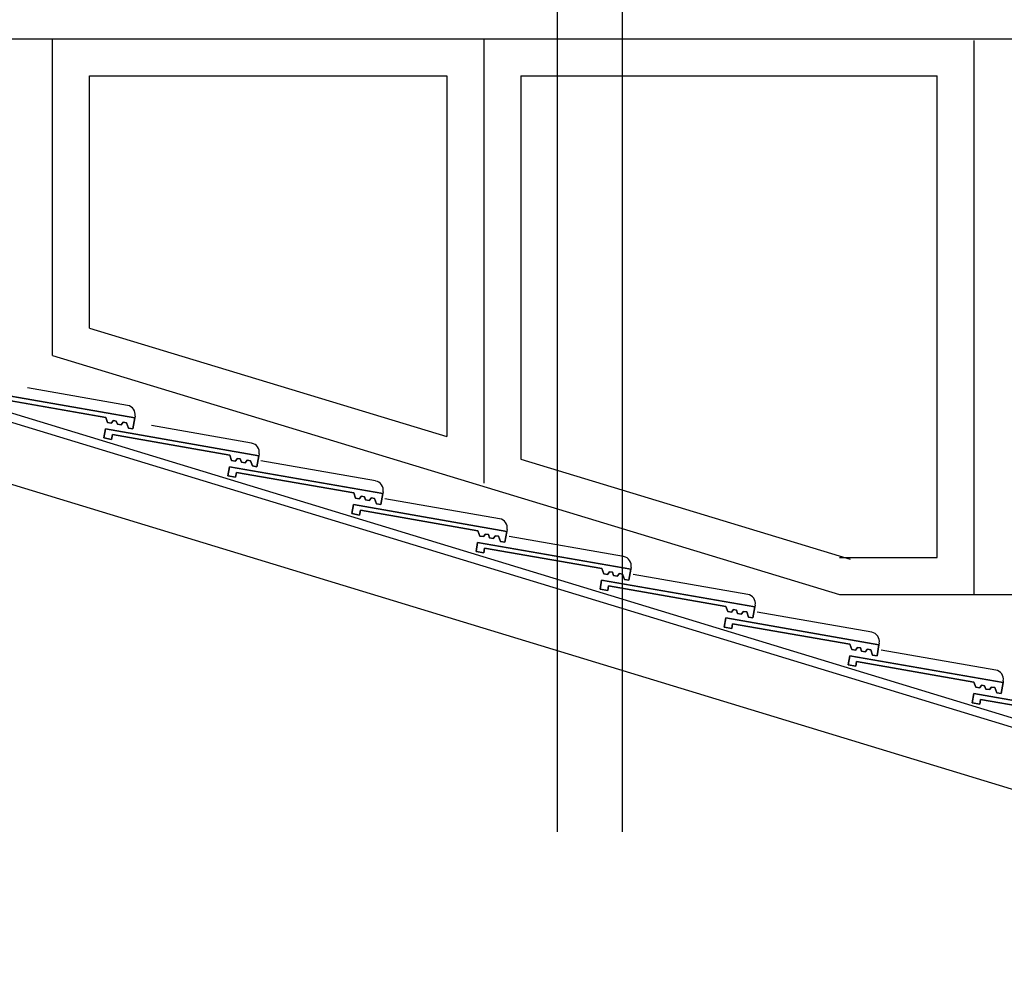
# Model space of a CAD drawing. Header units: millimetres. Extents: x 716 to 905, y 893 to 977.
# Tile 11 of 43: x 750.29 to 752.95, y 963.34 to 965.92. Entities that reach past the tile are written whole.
import ezdxf

# ---------------------------------------------------------------- set-up
doc = ezdxf.new("R2010")
doc.units = ezdxf.units.MM
doc.header["$MEASUREMENT"] = 0
doc.layers.add('$AUDIT-BAD-LAYER', color=7, linetype='Continuous')
doc.layers.add('HTSV_P1_BEMA_KONS_X04', color=7, linetype='Continuous')
doc.layers.add('HTSV_MT_MASH_GEBL_A01', color=122, linetype='Continuous', lineweight=18)
doc.styles.add('HTSV_KONS_BEMASS', font='romans.shx', dxfattribs={"width": 0.7, "bigfont": 'htsv_01.shx'})
doc.dimstyles.new('HTSV_KONS_04', dxfattribs={"dimtxt": 0.25, "dimasz": 0.18, "dimexe": 0.252, "dimexo": 0.0625, "dimgap": 0.1, "dimtad": 1, "dimdec": 3, "dimzin": 4, "dimdsep": 46, "dimtxsty": 'HTSV_KONS_BEMASS', "dimblk": 'ARCHTICK', "dimcen": 0.09, "dimdle": 0.252, "dimclrd": 7, "dimclre": 7, "dimclrt": 7, "dimadec": 0, "dimazin": 0, "dimtfac": 1, "dimtdec": 4, "dimtix": 1, "dimtmove": 2, "dimatfit": 3, "dimfxl": 0, "dimtvp": 1, "dimtolj": 1, "dimtzin": 0, "dimarcsym": 0})

# ---------------------------------------------------------------- blocks, each defined once
blk = doc.blocks.new('_ArchTick')
at = {"layer": 'HTSV_MT_MASH_GEBL_A01', "color": 0, "const_width": 0.15}
blk.add_lwpolyline([(-0.5, -0.5), (0.5, 0.5)], dxfattribs=at)
blk = doc.blocks.new('*D27')
at = {"layer": 'Defpoints', "color": 0}
for p in [(746.426, 974), (746.426, 960.2105), (753.926, 960.2105)]:
    blk.add_point(p, dxfattribs=at)
at = {"layer": 'HTSV_P1_BEMA_KONS_X04', "color": 7, "lineweight": -2}
for p, q in [((746.426, 961.2185), (746.426, 974.252)), ((753.926, 961.2185), (753.926, 974.252)), ((754.178, 974), (746.174, 974))]:
    blk.add_line(p, q, dxfattribs=at)
at = {"layer": 'HTSV_P1_BEMA_KONS_X04', "color": 7, "lineweight": -2, "xscale": 0.18, "yscale": 0.18, "zscale": 0.18, "rotation": 180}
blk.add_blockref('_ArchTick', (746.426, 974), dxfattribs=at)
at = {"layer": 'HTSV_P1_BEMA_KONS_X04', "color": 7, "lineweight": -2, "xscale": 0.18, "yscale": 0.18, "zscale": 0.18}
blk.add_blockref('_ArchTick', (753.926, 974), dxfattribs=at)
at = {"layer": 'HTSV_P1_BEMA_KONS_X04', "color": 7, "insert": (750.176, 974.225), "char_height": 0.25, "attachment_point": 5, "style": 'HTSV_KONS_BEMASS'}
blk.add_mtext('\\A1;7.500', dxfattribs=at)
blk = doc.blocks.new('*D57')
at = {"layer": 'Defpoints', "color": 0}
for p in [(751.741, 973), (747.751, 963.0505), (751.741, 963.0505)]:
    blk.add_point(p, dxfattribs=at)
at = {"layer": 'HTSV_P1_BEMA_KONS_X04', "color": 7, "lineweight": -2}
for p, q in [((747.751, 963.7305), (747.751, 973.252)), ((751.741, 963.7305), (751.741, 973.252)), ((747.499, 973), (751.993, 973))]:
    blk.add_line(p, q, dxfattribs=at)
at = {"layer": 'HTSV_P1_BEMA_KONS_X04', "color": 7, "lineweight": -2, "xscale": 0.18, "yscale": 0.18, "zscale": 0.18, "rotation": 180}
blk.add_blockref('_ArchTick', (747.751, 973), dxfattribs=at)
at = {"layer": 'HTSV_P1_BEMA_KONS_X04', "color": 7, "lineweight": -2, "xscale": 0.18, "yscale": 0.18, "zscale": 0.18}
blk.add_blockref('_ArchTick', (751.741, 973), dxfattribs=at)
at = {"layer": 'HTSV_P1_BEMA_KONS_X04', "color": 7, "insert": (749.746, 973.225), "char_height": 0.25, "attachment_point": 5, "style": 'HTSV_KONS_BEMASS'}
blk.add_mtext('\\A1;3.990', dxfattribs=at)
blk = doc.blocks.new('*D58')
at = {"layer": 'Defpoints', "color": 0}
for p in [(751.916, 973), (751.741, 963.0505), (751.916, 963.0505)]:
    blk.add_point(p, dxfattribs=at)
at = {"layer": 'HTSV_P1_BEMA_KONS_X04', "color": 7, "lineweight": -2}
for p, q in [((751.741, 963.7305), (751.741, 973.252)), ((751.916, 963.7305), (751.916, 973.252)), ((751.741, 973), (751.561, 973)), ((751.741, 973), (751.916, 973)), ((751.916, 973), (752.096, 973))]:
    blk.add_line(p, q, dxfattribs=at)
at = {"layer": 'HTSV_P1_BEMA_KONS_X04', "color": 7, "lineweight": -2, "xscale": 0.18, "yscale": 0.18, "zscale": 0.18}
blk.add_blockref('_ArchTick', (751.741, 973), dxfattribs=at)
at = {"layer": 'HTSV_P1_BEMA_KONS_X04', "color": 7, "lineweight": -2, "xscale": 0.18, "yscale": 0.18, "zscale": 0.18, "rotation": 180}
blk.add_blockref('_ArchTick', (751.916, 973), dxfattribs=at)
at = {"layer": 'HTSV_P1_BEMA_KONS_X04', "color": 7, "insert": (751.8285, 973.225), "char_height": 0.25, "attachment_point": 5, "style": 'HTSV_KONS_BEMASS'}
blk.add_mtext('\\A1;.175', dxfattribs=at)
blk = doc.blocks.new('*D59')
at = {"layer": 'Defpoints', "color": 0}
for p in [(753.926, 973), (751.916, 963.0505), (753.926, 963.0505)]:
    blk.add_point(p, dxfattribs=at)
at = {"layer": 'HTSV_P1_BEMA_KONS_X04', "color": 7, "lineweight": -2}
for p, q in [((751.916, 963.7305), (751.916, 973.252)), ((753.926, 963.7305), (753.926, 973.252)), ((751.664, 973), (754.178, 973))]:
    blk.add_line(p, q, dxfattribs=at)
at = {"layer": 'HTSV_P1_BEMA_KONS_X04', "color": 7, "lineweight": -2, "xscale": 0.18, "yscale": 0.18, "zscale": 0.18, "rotation": 180}
blk.add_blockref('_ArchTick', (751.916, 973), dxfattribs=at)
at = {"layer": 'HTSV_P1_BEMA_KONS_X04', "color": 7, "lineweight": -2, "xscale": 0.18, "yscale": 0.18, "zscale": 0.18}
blk.add_blockref('_ArchTick', (753.926, 973), dxfattribs=at)
at = {"layer": 'HTSV_P1_BEMA_KONS_X04', "color": 7, "insert": (752.921, 973.225), "char_height": 0.25, "attachment_point": 5, "style": 'HTSV_KONS_BEMASS'}
blk.add_mtext('\\A1;2.010', dxfattribs=at)

msp = doc.modelspace()

# ---------------------------------------------------------------- linework, layer by layer
at = {"layer": '$AUDIT-BAD-LAYER'}
for p, q in [((750.176, 965.8705), (754.528, 965.8705)), ((750.176, 965.8705), (754.528, 965.8705)), ((750.3772, 965.0157), (750.3772, 965.8705)), ((750.3772, 965.0157), (750.3772, 965.8705)), ((751.5416, 965.8705), (751.5416, 964.671)), ((751.5416, 965.8705), (751.5416, 964.671)), ((752.8657, 964.3705), (752.8657, 965.8658)), ((752.8657, 964.3705), (752.8657, 965.8658)), ((750.4772, 965.7705), (751.4416, 965.7705)), ((750.4772, 965.0899), (750.4772, 965.7705)), ((750.4772, 965.7705), (751.4416, 965.7705)), ((750.4772, 965.0899), (750.4772, 965.7705)), ((751.4416, 965.7705), (751.4416, 964.797)), ((751.4416, 965.7705), (751.4416, 964.797)), ((751.6416, 965.7705), (751.6416, 964.7362)), ((751.6416, 965.7705), (752.7657, 965.7705)), ((751.6416, 965.7705), (751.6416, 964.7362)), ((751.6416, 965.7705), (752.7657, 965.7705)), ((752.7657, 964.4705), (752.7657, 965.7705)), ((752.7657, 964.4705), (752.7657, 965.7705)), ((750.4772, 965.0899), (751.4416, 964.797)), ((750.4772, 965.0899), (751.4416, 964.797)), ((750.3772, 965.0157), (752.5015, 964.3705)), ((750.3772, 965.0157), (752.5015, 964.3705)), ((750.5995, 964.8473), (750.1858, 964.9197)), ((750.1858, 964.9197), (750.5995, 964.8473)), ((750.5995, 964.8473), (750.1858, 964.9197)), ((750.1858, 964.9197), (750.5995, 964.8473)), ((750.5801, 964.8811), (750.31, 964.9284)), ((750.5801, 964.8811), (750.31, 964.9284)), ((754.535, 963.5592), (750.176, 964.8879)), ((754.535, 963.5592), (750.176, 964.8879)), ((750.2044, 964.9043), (750.5211, 964.8488)), ((750.5211, 964.8488), (750.2044, 964.9043)), ((750.2044, 964.9043), (750.5211, 964.8488)), ((750.5211, 964.8488), (750.2044, 964.9043)), ((754.528, 963.5362), (750.176, 964.8628)), ((754.528, 963.5362), (750.176, 964.8628)), ((750.6004, 964.8522), (750.5995, 964.8473)), ((750.6004, 964.8522), (750.5995, 964.8473)), ((750.5211, 964.8488), (750.5263, 964.8347)), ((750.5263, 964.8347), (750.5211, 964.8488)), ((750.5211, 964.8488), (750.5263, 964.8347)), ((750.5263, 964.8347), (750.5211, 964.8488)), ((750.5263, 964.8347), (750.5361, 964.833)), ((750.5361, 964.833), (750.5263, 964.8347)), ((750.5263, 964.8347), (750.5361, 964.833)), ((750.5361, 964.833), (750.5263, 964.8347)), ((750.5361, 964.833), (750.542, 964.8401)), ((750.542, 964.8401), (750.5361, 964.833)), ((750.5361, 964.833), (750.542, 964.8401)), ((750.542, 964.8401), (750.5361, 964.833)), ((750.542, 964.8401), (750.5497, 964.8387)), ((750.5497, 964.8387), (750.542, 964.8401)), ((750.542, 964.8401), (750.5497, 964.8387)), ((750.5497, 964.8387), (750.542, 964.8401)), ((750.5497, 964.8387), (750.5529, 964.8301)), ((750.5529, 964.8301), (750.5497, 964.8387)), ((750.5497, 964.8387), (750.5529, 964.8301)), ((750.5529, 964.8301), (750.5497, 964.8387)), ((750.5529, 964.8301), (750.5627, 964.8284)), ((750.5627, 964.8284), (750.5529, 964.8301)), ((750.5529, 964.8301), (750.5627, 964.8284)), ((750.5627, 964.8284), (750.5529, 964.8301)), ((750.5627, 964.8284), (750.5686, 964.8354)), ((750.5686, 964.8354), (750.5627, 964.8284)), ((750.5627, 964.8284), (750.5686, 964.8354)), ((750.5686, 964.8354), (750.5627, 964.8284)), ((750.5686, 964.8354), (750.5774, 964.8339)), ((750.5774, 964.8339), (750.5686, 964.8354)), ((750.5686, 964.8354), (750.5774, 964.8339)), ((750.5774, 964.8339), (750.5686, 964.8354)), ((750.5774, 964.8339), (750.5825, 964.8198)), ((750.5825, 964.8198), (750.5774, 964.8339)), ((750.5774, 964.8339), (750.5825, 964.8198)), ((750.5825, 964.8198), (750.5774, 964.8339)), ((750.5944, 964.8177), (750.5995, 964.8473)), ((750.5995, 964.8473), (750.5944, 964.8177)), ((750.5944, 964.8177), (750.5995, 964.8473)), ((750.5995, 964.8473), (750.5944, 964.8177)), ((750.9149, 964.7791), (750.6448, 964.8264)), ((750.9149, 964.7791), (750.6448, 964.8264)), ((750.5206, 964.8177), (750.5163, 964.7931)), ((750.5163, 964.7931), (750.5206, 964.8177)), ((750.5206, 964.8177), (750.5163, 964.7931)), ((750.5163, 964.7931), (750.5206, 964.8177)), ((750.9343, 964.7452), (750.5206, 964.8177)), ((750.5206, 964.8177), (750.9343, 964.7452)), ((750.9343, 964.7452), (750.5206, 964.8177)), ((750.5206, 964.8177), (750.9343, 964.7452)), ((750.537, 964.7894), (750.5392, 964.8022)), ((750.5392, 964.8022), (750.537, 964.7894)), ((750.537, 964.7894), (750.5392, 964.8022)), ((750.5392, 964.8022), (750.537, 964.7894)), ((750.5392, 964.8022), (750.8559, 964.7468)), ((750.8559, 964.7468), (750.5392, 964.8022)), ((750.5392, 964.8022), (750.8559, 964.7468)), ((750.8559, 964.7468), (750.5392, 964.8022)), ((750.5825, 964.8198), (750.5944, 964.8177)), ((750.5944, 964.8177), (750.5825, 964.8198)), ((750.5825, 964.8198), (750.5944, 964.8177)), ((750.5944, 964.8177), (750.5825, 964.8198)), ((750.5163, 964.7931), (750.537, 964.7894)), ((750.537, 964.7894), (750.5163, 964.7931)), ((750.5163, 964.7931), (750.537, 964.7894)), ((750.537, 964.7894), (750.5163, 964.7931)), ((750.8559, 964.7468), (750.8611, 964.7327)), ((750.8611, 964.7327), (750.8559, 964.7468)), ((750.8559, 964.7468), (750.8611, 964.7327)), ((750.8611, 964.7327), (750.8559, 964.7468)), ((750.9352, 964.7502), (750.9343, 964.7452)), ((750.9352, 964.7502), (750.9343, 964.7452)), ((750.8611, 964.7327), (750.8709, 964.731)), ((750.8709, 964.731), (750.8611, 964.7327)), ((750.8611, 964.7327), (750.8709, 964.731)), ((750.8709, 964.731), (750.8611, 964.7327)), ((750.8709, 964.731), (750.8768, 964.7381)), ((750.8768, 964.7381), (750.8709, 964.731)), ((750.8709, 964.731), (750.8768, 964.7381)), ((750.8768, 964.7381), (750.8709, 964.731)), ((750.8768, 964.7381), (750.8845, 964.7367)), ((750.8845, 964.7367), (750.8768, 964.7381)), ((750.8768, 964.7381), (750.8845, 964.7367)), ((750.8845, 964.7367), (750.8768, 964.7381)), ((750.8845, 964.7367), (750.8876, 964.728)), ((750.8876, 964.728), (750.8845, 964.7367)), ((750.8845, 964.7367), (750.8876, 964.728)), ((750.8876, 964.728), (750.8845, 964.7367)), ((750.8876, 964.728), (750.8975, 964.7263)), ((750.8975, 964.7263), (750.8876, 964.728)), ((750.8876, 964.728), (750.8975, 964.7263)), ((750.8975, 964.7263), (750.8876, 964.728)), ((750.8975, 964.7263), (750.9034, 964.7334)), ((750.9034, 964.7334), (750.8975, 964.7263)), ((750.8975, 964.7263), (750.9034, 964.7334)), ((750.9034, 964.7334), (750.8975, 964.7263)), ((750.9034, 964.7334), (750.9122, 964.7319)), ((750.9122, 964.7319), (750.9034, 964.7334)), ((750.9034, 964.7334), (750.9122, 964.7319)), ((750.9122, 964.7319), (750.9034, 964.7334)), ((750.9122, 964.7319), (750.9173, 964.7178)), ((750.9173, 964.7178), (750.9122, 964.7319)), ((750.9122, 964.7319), (750.9173, 964.7178)), ((750.9173, 964.7178), (750.9122, 964.7319)), ((750.9291, 964.7157), (750.9343, 964.7452)), ((750.9343, 964.7452), (750.9291, 964.7157)), ((750.9291, 964.7157), (750.9343, 964.7452)), ((750.9343, 964.7452), (750.9291, 964.7157)), ((751.2497, 964.6771), (750.9402, 964.7313)), ((751.2497, 964.6771), (750.9402, 964.7313)), ((751.6416, 964.7362), (752.5305, 964.4662)), ((751.6416, 964.7362), (752.5305, 964.4662)), ((754.528, 963.369), (750.176, 964.6955)), ((754.528, 963.369), (750.176, 964.6955)), ((750.8554, 964.7156), (750.8511, 964.691)), ((750.8511, 964.691), (750.8554, 964.7156)), ((750.8554, 964.7156), (750.8511, 964.691)), ((750.8511, 964.691), (750.8554, 964.7156)), ((751.2691, 964.6432), (750.8554, 964.7156)), ((750.8554, 964.7156), (751.2691, 964.6432)), ((751.2691, 964.6432), (750.8554, 964.7156)), ((750.8554, 964.7156), (751.2691, 964.6432)), ((750.8718, 964.6874), (750.874, 964.7002)), ((750.874, 964.7002), (750.8718, 964.6874)), ((750.8718, 964.6874), (750.874, 964.7002)), ((750.874, 964.7002), (750.8718, 964.6874)), ((750.874, 964.7002), (751.1907, 964.6447)), ((751.1907, 964.6447), (750.874, 964.7002)), ((750.874, 964.7002), (751.1907, 964.6447)), ((751.1907, 964.6447), (750.874, 964.7002)), ((750.9173, 964.7178), (750.9291, 964.7157)), ((750.9291, 964.7157), (750.9173, 964.7178)), ((750.9173, 964.7178), (750.9291, 964.7157)), ((750.9291, 964.7157), (750.9173, 964.7178)), ((750.8511, 964.691), (750.8718, 964.6874)), ((750.8718, 964.6874), (750.8511, 964.691)), ((750.8511, 964.691), (750.8718, 964.6874)), ((750.8718, 964.6874), (750.8511, 964.691)), ((751.1907, 964.6447), (751.1958, 964.6306)), ((751.1958, 964.6306), (751.1907, 964.6447)), ((751.1907, 964.6447), (751.1958, 964.6306)), ((751.1958, 964.6306), (751.1907, 964.6447)), ((751.2639, 964.6136), (751.2691, 964.6432)), ((751.2691, 964.6432), (751.2639, 964.6137)), ((751.2639, 964.6136), (751.2691, 964.6432)), ((751.2691, 964.6432), (751.2639, 964.6137)), ((751.27, 964.6481), (751.2691, 964.6432)), ((751.27, 964.6481), (751.2691, 964.6432)), ((751.1902, 964.6136), (751.1859, 964.589)), ((751.1859, 964.589), (751.1902, 964.6136)), ((751.1902, 964.6136), (751.1859, 964.589)), ((751.1859, 964.589), (751.1902, 964.6136)), ((751.6039, 964.5411), (751.1902, 964.6136)), ((751.1902, 964.6136), (751.6039, 964.5411)), ((751.6039, 964.5411), (751.1902, 964.6136)), ((751.1902, 964.6136), (751.6039, 964.5411)), ((751.1958, 964.6306), (751.2057, 964.6289)), ((751.2057, 964.6289), (751.1958, 964.6306)), ((751.1958, 964.6306), (751.2057, 964.6289)), ((751.2057, 964.6289), (751.1958, 964.6306)), ((751.2057, 964.6289), (751.2116, 964.636)), ((751.2116, 964.636), (751.2057, 964.6289)), ((751.2057, 964.6289), (751.2116, 964.636)), ((751.2116, 964.636), (751.2057, 964.6289)), ((751.2116, 964.636), (751.2193, 964.6347)), ((751.2193, 964.6347), (751.2116, 964.636)), ((751.2116, 964.636), (751.2193, 964.6347)), ((751.2193, 964.6347), (751.2116, 964.636)), ((751.2193, 964.6347), (751.2224, 964.626)), ((751.2224, 964.626), (751.2193, 964.6347)), ((751.2193, 964.6347), (751.2224, 964.626)), ((751.2224, 964.626), (751.2193, 964.6347)), ((751.2224, 964.626), (751.2323, 964.6243)), ((751.2323, 964.6243), (751.2224, 964.626)), ((751.2224, 964.626), (751.2323, 964.6243)), ((751.2323, 964.6243), (751.2224, 964.626)), ((751.2323, 964.6243), (751.2382, 964.6313)), ((751.2382, 964.6313), (751.2323, 964.6243)), ((751.2323, 964.6243), (751.2382, 964.6313)), ((751.2382, 964.6313), (751.2323, 964.6243)), ((751.2382, 964.6313), (751.247, 964.6298)), ((751.247, 964.6298), (751.2382, 964.6313)), ((751.2382, 964.6313), (751.247, 964.6298)), ((751.247, 964.6298), (751.2382, 964.6313)), ((751.247, 964.6298), (751.2521, 964.6157)), ((751.2521, 964.6157), (751.247, 964.6298)), ((751.247, 964.6298), (751.2521, 964.6157)), ((751.2521, 964.6157), (751.247, 964.6298)), ((751.2521, 964.6157), (751.2639, 964.6136)), ((751.2639, 964.6137), (751.2521, 964.6157)), ((751.2521, 964.6157), (751.2639, 964.6136)), ((751.2639, 964.6137), (751.2521, 964.6157)), ((751.5844, 964.575), (751.275, 964.6292)), ((751.5844, 964.575), (751.275, 964.6292)), ((751.1859, 964.589), (751.2066, 964.5853)), ((751.2066, 964.5853), (751.1859, 964.589)), ((751.1859, 964.589), (751.2066, 964.5853)), ((751.2066, 964.5853), (751.1859, 964.589)), ((751.2066, 964.5853), (751.2088, 964.5981)), ((751.2088, 964.5981), (751.2066, 964.5853)), ((751.2066, 964.5853), (751.2088, 964.5981)), ((751.2088, 964.5981), (751.2066, 964.5853)), ((751.2088, 964.5981), (751.5255, 964.5427)), ((751.5255, 964.5427), (751.2088, 964.5981)), ((751.2088, 964.5981), (751.5255, 964.5427)), ((751.5255, 964.5427), (751.2088, 964.5981)), ((751.5255, 964.5427), (751.5306, 964.5286)), ((751.5306, 964.5286), (751.5255, 964.5427)), ((751.5255, 964.5427), (751.5306, 964.5286)), ((751.5306, 964.5286), (751.5255, 964.5427)), ((751.5405, 964.5269), (751.5464, 964.534)), ((751.5464, 964.534), (751.5405, 964.5269)), ((751.5405, 964.5269), (751.5464, 964.534)), ((751.5464, 964.534), (751.5405, 964.5269)), ((751.5464, 964.534), (751.5541, 964.5326)), ((751.5541, 964.5326), (751.5464, 964.534)), ((751.5464, 964.534), (751.5541, 964.5326)), ((751.5541, 964.5326), (751.5464, 964.534)), ((751.5987, 964.5116), (751.6039, 964.5411)), ((751.6039, 964.5411), (751.5987, 964.5116)), ((751.5987, 964.5116), (751.6039, 964.5411)), ((751.6039, 964.5411), (751.5987, 964.5116)), ((751.6048, 964.5461), (751.6039, 964.5411)), ((751.6048, 964.5461), (751.6039, 964.5411)), ((751.5207, 964.4869), (751.525, 964.5115)), ((751.525, 964.5115), (751.5207, 964.4869)), ((751.5207, 964.4869), (751.525, 964.5115)), ((751.525, 964.5115), (751.5207, 964.4869)), ((751.525, 964.5115), (751.9387, 964.4391)), ((751.9387, 964.4391), (751.525, 964.5115)), ((751.525, 964.5115), (751.9387, 964.4391)), ((751.9387, 964.4391), (751.525, 964.5115)), ((751.5306, 964.5286), (751.5405, 964.5269)), ((751.5405, 964.5269), (751.5306, 964.5286)), ((751.5306, 964.5286), (751.5405, 964.5269)), ((751.5405, 964.5269), (751.5306, 964.5286)), ((751.5541, 964.5326), (751.5572, 964.5239)), ((751.5572, 964.5239), (751.5541, 964.5326)), ((751.5541, 964.5326), (751.5572, 964.5239)), ((751.5572, 964.5239), (751.5541, 964.5326)), ((751.5572, 964.5239), (751.5671, 964.5222)), ((751.5671, 964.5222), (751.5572, 964.5239)), ((751.5572, 964.5239), (751.5671, 964.5222)), ((751.5671, 964.5222), (751.5572, 964.5239)), ((751.5671, 964.5222), (751.573, 964.5293)), ((751.573, 964.5293), (751.5671, 964.5222)), ((751.5671, 964.5222), (751.573, 964.5293)), ((751.573, 964.5293), (751.5671, 964.5222)), ((751.573, 964.5293), (751.5818, 964.5278)), ((751.5818, 964.5278), (751.573, 964.5293)), ((751.573, 964.5293), (751.5818, 964.5278)), ((751.5818, 964.5278), (751.573, 964.5293)), ((751.5818, 964.5278), (751.5869, 964.5137)), ((751.5869, 964.5137), (751.5818, 964.5278)), ((751.5818, 964.5278), (751.5869, 964.5137)), ((751.5869, 964.5137), (751.5818, 964.5278)), ((751.5869, 964.5137), (751.5987, 964.5116)), ((751.5987, 964.5116), (751.5869, 964.5137)), ((751.5869, 964.5137), (751.5987, 964.5116)), ((751.5987, 964.5116), (751.5869, 964.5137)), ((751.9192, 964.473), (751.6098, 964.5272)), ((751.9192, 964.473), (751.6098, 964.5272)), ((751.5414, 964.4833), (751.5207, 964.4869)), ((751.5207, 964.4869), (751.5414, 964.4833)), ((751.5414, 964.4833), (751.5207, 964.4869)), ((751.5207, 964.4869), (751.5414, 964.4833)), ((751.5436, 964.4961), (751.5414, 964.4833)), ((751.5414, 964.4833), (751.5436, 964.4961)), ((751.5436, 964.4961), (751.5414, 964.4833)), ((751.5414, 964.4833), (751.5436, 964.4961)), ((751.8603, 964.4406), (751.5436, 964.4961)), ((751.5436, 964.4961), (751.8603, 964.4406)), ((751.8603, 964.4406), (751.5436, 964.4961)), ((751.5436, 964.4961), (751.8603, 964.4406)), ((752.5015, 964.4705), (752.7657, 964.4705)), ((752.5015, 964.4705), (752.7657, 964.4705)), ((751.8654, 964.4265), (751.8603, 964.4406)), ((751.8603, 964.4406), (751.8654, 964.4265)), ((751.8654, 964.4265), (751.8603, 964.4406)), ((751.8603, 964.4406), (751.8654, 964.4265)), ((751.8812, 964.4319), (751.8753, 964.4248)), ((751.8753, 964.4248), (751.8812, 964.4319)), ((751.8812, 964.4319), (751.8753, 964.4248)), ((751.8753, 964.4248), (751.8812, 964.4319)), ((751.8889, 964.4306), (751.8812, 964.4319)), ((751.8812, 964.4319), (751.8889, 964.4306)), ((751.8889, 964.4306), (751.8812, 964.4319)), ((751.8812, 964.4319), (751.8889, 964.4306)), ((751.892, 964.4219), (751.8889, 964.4306)), ((751.8889, 964.4306), (751.892, 964.4219)), ((751.892, 964.4219), (751.8889, 964.4306)), ((751.8889, 964.4306), (751.892, 964.4219)), ((751.9078, 964.4273), (751.9019, 964.4202)), ((751.9019, 964.4202), (751.9078, 964.4273)), ((751.9078, 964.4273), (751.9019, 964.4202)), ((751.9019, 964.4202), (751.9078, 964.4273)), ((751.9165, 964.4257), (751.9078, 964.4273)), ((751.9078, 964.4273), (751.9165, 964.4257)), ((751.9165, 964.4257), (751.9078, 964.4273)), ((751.9078, 964.4273), (751.9165, 964.4257)), ((751.9387, 964.4391), (751.9335, 964.4096)), ((751.9335, 964.4096), (751.9387, 964.4391)), ((751.9387, 964.4391), (751.9335, 964.4096)), ((751.9335, 964.4096), (751.9387, 964.4391)), ((751.9396, 964.444), (751.9387, 964.4391)), ((751.9396, 964.444), (751.9387, 964.4391)), ((751.8598, 964.4095), (751.8555, 964.3849)), ((751.8555, 964.3849), (751.8598, 964.4095)), ((751.8598, 964.4095), (751.8555, 964.3849)), ((751.8555, 964.3849), (751.8598, 964.4095)), ((752.2735, 964.3371), (751.8598, 964.4095)), ((751.8598, 964.4095), (752.2735, 964.3371)), ((752.2735, 964.3371), (751.8598, 964.4095)), ((751.8598, 964.4095), (752.2735, 964.3371)), ((751.8753, 964.4248), (751.8654, 964.4265)), ((751.8654, 964.4265), (751.8753, 964.4248)), ((751.8753, 964.4248), (751.8654, 964.4265)), ((751.8654, 964.4265), (751.8753, 964.4248)), ((751.9019, 964.4202), (751.892, 964.4219)), ((751.892, 964.4219), (751.9019, 964.4202)), ((751.9019, 964.4202), (751.892, 964.4219)), ((751.892, 964.4219), (751.9019, 964.4202)), ((751.9217, 964.4116), (751.9165, 964.4257)), ((751.9165, 964.4257), (751.9217, 964.4116)), ((751.9217, 964.4116), (751.9165, 964.4257)), ((751.9165, 964.4257), (751.9217, 964.4116)), ((751.9335, 964.4096), (751.9217, 964.4116)), ((751.9217, 964.4116), (751.9335, 964.4096)), ((751.9335, 964.4096), (751.9217, 964.4116)), ((751.9217, 964.4116), (751.9335, 964.4096)), ((752.254, 964.3709), (751.9446, 964.4251)), ((752.254, 964.3709), (751.9446, 964.4251)), ((751.8555, 964.3849), (751.8762, 964.3812)), ((751.8762, 964.3812), (751.8555, 964.3849)), ((751.8555, 964.3849), (751.8762, 964.3812)), ((751.8762, 964.3812), (751.8555, 964.3849)), ((751.8762, 964.3812), (751.8784, 964.394)), ((751.8784, 964.394), (751.8762, 964.3812)), ((751.8762, 964.3812), (751.8784, 964.394)), ((751.8784, 964.394), (751.8762, 964.3812)), ((751.8784, 964.394), (752.1951, 964.3386)), ((752.1951, 964.3386), (751.8784, 964.394)), ((751.8784, 964.394), (752.1951, 964.3386)), ((752.1951, 964.3386), (751.8784, 964.394)), ((752.5015, 964.3705), (754.2272, 964.3705)), ((752.5015, 964.3705), (754.2272, 964.3705)), ((752.1951, 964.3386), (752.2002, 964.3245)), ((752.2002, 964.3245), (752.1951, 964.3386)), ((752.1951, 964.3386), (752.2002, 964.3245)), ((752.2002, 964.3245), (752.1951, 964.3386)), ((752.2002, 964.3245), (752.2101, 964.3228)), ((752.2101, 964.3228), (752.2002, 964.3245)), ((752.2002, 964.3245), (752.2101, 964.3228)), ((752.2101, 964.3228), (752.2002, 964.3245)), ((752.2101, 964.3228), (752.216, 964.3299)), ((752.216, 964.3299), (752.2101, 964.3228)), ((752.2101, 964.3228), (752.216, 964.3299)), ((752.216, 964.3299), (752.2101, 964.3228)), ((752.216, 964.3299), (752.2237, 964.3285)), ((752.2237, 964.3285), (752.216, 964.3299)), ((752.216, 964.3299), (752.2237, 964.3285)), ((752.2237, 964.3285), (752.216, 964.3299)), ((752.2237, 964.3285), (752.2268, 964.3198)), ((752.2268, 964.3198), (752.2237, 964.3285)), ((752.2237, 964.3285), (752.2268, 964.3198)), ((752.2268, 964.3198), (752.2237, 964.3285)), ((752.2367, 964.3181), (752.2426, 964.3252)), ((752.2426, 964.3252), (752.2367, 964.3181)), ((752.2367, 964.3181), (752.2426, 964.3252)), ((752.2426, 964.3252), (752.2367, 964.3181)), ((752.2426, 964.3252), (752.2513, 964.3237)), ((752.2513, 964.3237), (752.2426, 964.3252)), ((752.2426, 964.3252), (752.2513, 964.3237)), ((752.2513, 964.3237), (752.2426, 964.3252)), ((752.2513, 964.3237), (752.2565, 964.3096)), ((752.2565, 964.3096), (752.2513, 964.3237)), ((752.2513, 964.3237), (752.2565, 964.3096)), ((752.2565, 964.3096), (752.2513, 964.3237)), ((752.2683, 964.3075), (752.2735, 964.3371)), ((752.2735, 964.3371), (752.2683, 964.3075)), ((752.2683, 964.3075), (752.2735, 964.3371)), ((752.2735, 964.3371), (752.2683, 964.3075)), ((752.2744, 964.342), (752.2735, 964.3371)), ((752.2744, 964.342), (752.2735, 964.3371)), ((752.5888, 964.2689), (752.2793, 964.3231)), ((752.5888, 964.2689), (752.2793, 964.3231)), ((752.1946, 964.3074), (752.1903, 964.2828)), ((752.1903, 964.2828), (752.1946, 964.3074)), ((752.1946, 964.3074), (752.1903, 964.2828)), ((752.1903, 964.2828), (752.1946, 964.3074)), ((752.6083, 964.235), (752.1946, 964.3074)), ((752.1946, 964.3074), (752.6083, 964.235)), ((752.6083, 964.235), (752.1946, 964.3074)), ((752.1946, 964.3074), (752.6083, 964.235)), ((752.2268, 964.3198), (752.2367, 964.3181)), ((752.2367, 964.3181), (752.2268, 964.3198)), ((752.2268, 964.3198), (752.2367, 964.3181)), ((752.2367, 964.3181), (752.2268, 964.3198)), ((752.2565, 964.3096), (752.2683, 964.3075)), ((752.2683, 964.3075), (752.2565, 964.3096)), ((752.2565, 964.3096), (752.2683, 964.3075)), ((752.2683, 964.3075), (752.2565, 964.3096)), ((752.1903, 964.2828), (752.2109, 964.2792)), ((752.2109, 964.2792), (752.1903, 964.2828)), ((752.1903, 964.2828), (752.2109, 964.2792)), ((752.2109, 964.2792), (752.1903, 964.2828)), ((752.2109, 964.2792), (752.2132, 964.292)), ((752.2132, 964.292), (752.2109, 964.2792)), ((752.2109, 964.2792), (752.2132, 964.292)), ((752.2132, 964.292), (752.2109, 964.2792)), ((752.2132, 964.292), (752.5299, 964.2365)), ((752.5299, 964.2365), (752.2132, 964.292)), ((752.2132, 964.292), (752.5299, 964.2365)), ((752.5299, 964.2365), (752.2132, 964.292)), ((752.5299, 964.2365), (752.535, 964.2224)), ((752.535, 964.2224), (752.5299, 964.2365)), ((752.5299, 964.2365), (752.535, 964.2224)), ((752.535, 964.2224), (752.5299, 964.2365)), ((752.535, 964.2224), (752.5449, 964.2207)), ((752.5449, 964.2207), (752.535, 964.2224)), ((752.535, 964.2224), (752.5449, 964.2207)), ((752.5449, 964.2207), (752.535, 964.2224)), ((752.5449, 964.2207), (752.5508, 964.2278)), ((752.5508, 964.2278), (752.5449, 964.2207)), ((752.5449, 964.2207), (752.5508, 964.2278)), ((752.5508, 964.2278), (752.5449, 964.2207)), ((752.5508, 964.2278), (752.5584, 964.2265)), ((752.5584, 964.2265), (752.5508, 964.2278)), ((752.5508, 964.2278), (752.5584, 964.2265)), ((752.5584, 964.2265), (752.5508, 964.2278)), ((752.5584, 964.2265), (752.5616, 964.2178)), ((752.5616, 964.2178), (752.5584, 964.2265)), ((752.5584, 964.2265), (752.5616, 964.2178)), ((752.5616, 964.2178), (752.5584, 964.2265)), ((752.5616, 964.2178), (752.5715, 964.2161)), ((752.5715, 964.2161), (752.5616, 964.2178)), ((752.5616, 964.2178), (752.5715, 964.2161)), ((752.5715, 964.2161), (752.5616, 964.2178)), ((752.5715, 964.2161), (752.5774, 964.2232)), ((752.5774, 964.2232), (752.5715, 964.2161)), ((752.5715, 964.2161), (752.5774, 964.2232)), ((752.5774, 964.2232), (752.5715, 964.2161)), ((752.5774, 964.2232), (752.5861, 964.2216)), ((752.5861, 964.2216), (752.5774, 964.2232)), ((752.5774, 964.2232), (752.5861, 964.2216)), ((752.5861, 964.2216), (752.5774, 964.2232)), ((752.5861, 964.2216), (752.5913, 964.2075)), ((752.5913, 964.2075), (752.5861, 964.2216)), ((752.5861, 964.2216), (752.5913, 964.2075)), ((752.5913, 964.2075), (752.5861, 964.2216)), ((752.6031, 964.2055), (752.6083, 964.235)), ((752.6083, 964.235), (752.6031, 964.2055)), ((752.6031, 964.2055), (752.6083, 964.235)), ((752.6083, 964.235), (752.6031, 964.2055)), ((752.6091, 964.2399), (752.6083, 964.235)), ((752.6091, 964.2399), (752.6083, 964.235)), ((752.9236, 964.1668), (752.6141, 964.221)), ((752.9236, 964.1668), (752.6141, 964.221)), ((752.5251, 964.1808), (752.5294, 964.2054)), ((752.5294, 964.2054), (752.5251, 964.1808)), ((752.5251, 964.1808), (752.5294, 964.2054)), ((752.5294, 964.2054), (752.5251, 964.1808)), ((752.5294, 964.2054), (752.9431, 964.133)), ((752.9431, 964.133), (752.5294, 964.2054)), ((752.5294, 964.2054), (752.9431, 964.133)), ((752.9431, 964.133), (752.5294, 964.2054)), ((752.548, 964.1899), (752.5457, 964.1771)), ((752.5457, 964.1771), (752.548, 964.1899)), ((752.548, 964.1899), (752.5457, 964.1771)), ((752.5457, 964.1771), (752.548, 964.1899)), ((752.8647, 964.1345), (752.548, 964.1899)), ((752.548, 964.1899), (752.8647, 964.1345)), ((752.8647, 964.1345), (752.548, 964.1899)), ((752.548, 964.1899), (752.8647, 964.1345)), ((752.5913, 964.2075), (752.6031, 964.2055)), ((752.6031, 964.2055), (752.5913, 964.2075)), ((752.5913, 964.2075), (752.6031, 964.2055)), ((752.6031, 964.2055), (752.5913, 964.2075)), ((752.5457, 964.1771), (752.5251, 964.1808)), ((752.5251, 964.1808), (752.5457, 964.1771)), ((752.5457, 964.1771), (752.5251, 964.1808)), ((752.5251, 964.1808), (752.5457, 964.1771)), ((752.8698, 964.1204), (752.8647, 964.1345)), ((752.8647, 964.1345), (752.8698, 964.1204)), ((752.8698, 964.1204), (752.8647, 964.1345)), ((752.8647, 964.1345), (752.8698, 964.1204)), ((752.9439, 964.1379), (752.9431, 964.133)), ((752.9439, 964.1379), (752.9431, 964.133)), ((752.8797, 964.1187), (752.8698, 964.1204)), ((752.8698, 964.1204), (752.8797, 964.1187)), ((752.8797, 964.1187), (752.8698, 964.1204)), ((752.8698, 964.1204), (752.8797, 964.1187)), ((752.8856, 964.1258), (752.8797, 964.1187)), ((752.8797, 964.1187), (752.8856, 964.1258)), ((752.8856, 964.1258), (752.8797, 964.1187)), ((752.8797, 964.1187), (752.8856, 964.1258)), ((752.8932, 964.1244), (752.8856, 964.1258)), ((752.8856, 964.1258), (752.8932, 964.1244)), ((752.8932, 964.1244), (752.8856, 964.1258)), ((752.8856, 964.1258), (752.8932, 964.1244)), ((752.8964, 964.1157), (752.8932, 964.1244)), ((752.8932, 964.1244), (752.8964, 964.1157)), ((752.8964, 964.1157), (752.8932, 964.1244)), ((752.8932, 964.1244), (752.8964, 964.1157)), ((752.9063, 964.114), (752.8964, 964.1157)), ((752.8964, 964.1157), (752.9063, 964.114)), ((752.9063, 964.114), (752.8964, 964.1157)), ((752.8964, 964.1157), (752.9063, 964.114)), ((752.9122, 964.1211), (752.9063, 964.114)), ((752.9063, 964.114), (752.9122, 964.1211)), ((752.9122, 964.1211), (752.9063, 964.114)), ((752.9063, 964.114), (752.9122, 964.1211)), ((752.9209, 964.1196), (752.9122, 964.1211)), ((752.9122, 964.1211), (752.9209, 964.1196)), ((752.9209, 964.1196), (752.9122, 964.1211)), ((752.9122, 964.1211), (752.9209, 964.1196)), ((752.9261, 964.1055), (752.9209, 964.1196)), ((752.9209, 964.1196), (752.9261, 964.1055)), ((752.9261, 964.1055), (752.9209, 964.1196)), ((752.9209, 964.1196), (752.9261, 964.1055)), ((752.9431, 964.133), (752.9379, 964.1034)), ((752.9379, 964.1034), (752.9431, 964.133)), ((752.9431, 964.133), (752.9379, 964.1034)), ((752.9379, 964.1034), (752.9431, 964.133)), ((752.8642, 964.1033), (752.8599, 964.0787)), ((752.8599, 964.0787), (752.8642, 964.1033)), ((752.8642, 964.1033), (752.8599, 964.0787)), ((752.8599, 964.0787), (752.8642, 964.1033)), ((753.2779, 964.0309), (752.8642, 964.1033)), ((752.8642, 964.1033), (753.2779, 964.0309)), ((753.2779, 964.0309), (752.8642, 964.1033)), ((752.8642, 964.1033), (753.2779, 964.0309)), ((752.8805, 964.0751), (752.8828, 964.0879)), ((752.8828, 964.0879), (752.8805, 964.0751)), ((752.8805, 964.0751), (752.8828, 964.0879)), ((752.8828, 964.0879), (752.8805, 964.0751)), ((752.8828, 964.0879), (753.1995, 964.0324)), ((753.1995, 964.0324), (752.8828, 964.0879)), ((752.8828, 964.0879), (753.1995, 964.0324)), ((753.1995, 964.0324), (752.8828, 964.0879)), ((752.9379, 964.1034), (752.9261, 964.1055)), ((752.9261, 964.1055), (752.9379, 964.1034)), ((752.9379, 964.1034), (752.9261, 964.1055)), ((752.9261, 964.1055), (752.9379, 964.1034)), ((752.8599, 964.0787), (752.8805, 964.0751)), ((752.8805, 964.0751), (752.8599, 964.0787)), ((752.8599, 964.0787), (752.8805, 964.0751)), ((752.8805, 964.0751), (752.8599, 964.0787))]:
    msp.add_line(p, q, dxfattribs=at)
for centre, start, end in [((750.5758, 964.8565), 350.0699, 80.0699), ((750.5758, 964.8565), 350.0699, 80.0699), ((750.9106, 964.7545), 350.0699, 80.0699), ((750.9106, 964.7545), 350.0699, 80.0699), ((751.2453, 964.6524), 350.0473, 80.0668), ((751.2453, 964.6524), 350.0473, 80.0668), ((751.5801, 964.5504), 350.0699, 80.0699), ((751.5801, 964.5504), 350.0699, 80.0699), ((751.9149, 964.4483), 350.0473, 80.0668), ((751.9149, 964.4483), 350.0473, 80.0668), ((752.2497, 964.3463), 350.0699, 80.0699), ((752.2497, 964.3463), 350.0699, 80.0699), ((752.5845, 964.2442), 350.0473, 80.0668), ((752.5845, 964.2442), 350.0473, 80.0668), ((752.9193, 964.1422), 350.0699, 80.0699), ((752.9193, 964.1422), 350.0699, 80.0699)]:
    msp.add_arc(centre, 0.025, start, end, dxfattribs=at)

# ---------------------------------------------------------------- dimensions: what is measured, and where the dimension line sits
at = {"layer": 'HTSV_P1_BEMA_KONS_X04'}
dim = msp.add_linear_dim(base=(746.426, 974), p1=(753.926, 960.2105), p2=(746.426, 960.2105), angle=180, dimstyle='HTSV_KONS_04', override={"dimexo": 1.008}, dxfattribs=at)
dim.commit()
dim.dimension.update_dxf_attribs({"geometry": '*D27', "text_midpoint": (750.176, 974.225)})
for base, p1, p2, picture, middle in [((751.741, 973), (747.751, 963.0505), (751.741, 963.0505), '*D57', (749.746, 973.225)), ((751.916, 973), (751.741, 963.0505), (751.916, 963.0505), '*D58', (751.8285, 973.225)), ((753.926, 973), (751.916, 963.0505), (753.926, 963.0505), '*D59', (752.921, 973.225))]:
    dim = msp.add_linear_dim(base=base, p1=p1, p2=p2, dimstyle='HTSV_KONS_04', override={"dimexo": 0.68}, dxfattribs=at)
    dim.commit()
    dim.dimension.update_dxf_attribs({"geometry": picture, "text_midpoint": middle})

doc.saveas('drawing.dxf')
